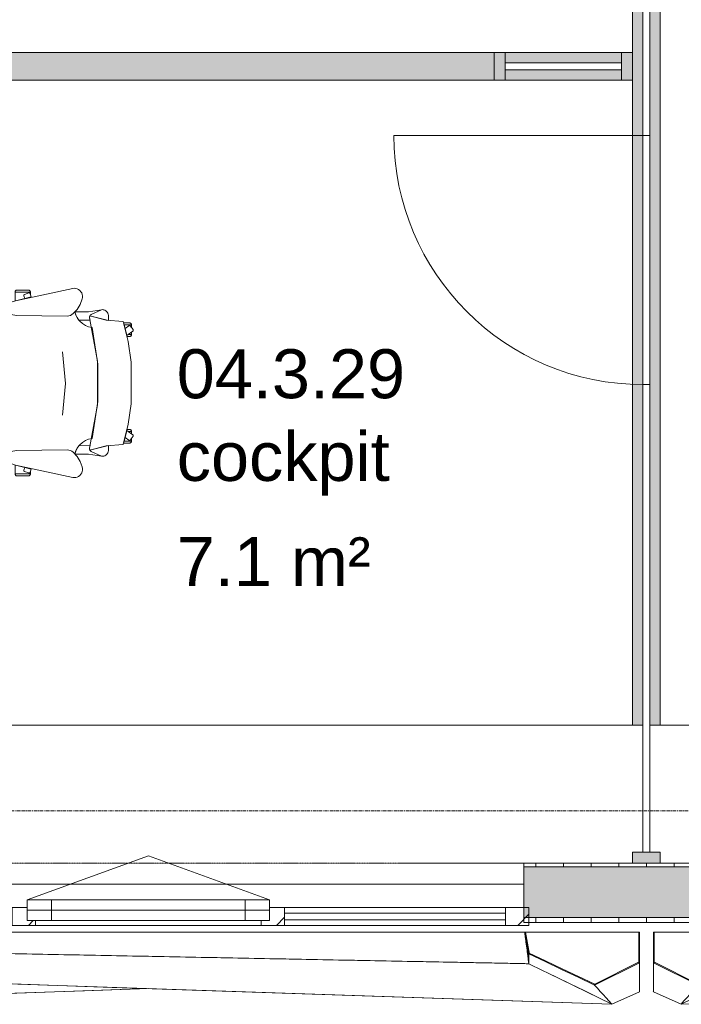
# Model space of a CAD drawing. Header units: millimetres. Extents: x -3388 to 301539, y -5590 to 54660.
# Tile 28 of 216: x 31935 to 34326, y 11901 to 15458. Entities that reach past the tile are written whole.
import ezdxf

# ---------------------------------------------------------------- set-up
doc = ezdxf.new("R2010")
doc.units = ezdxf.units.MM
doc.linetypes.add('Hidden_2', pattern=[2, 1, -1])
doc.linetypes.add('stramienlijn', pattern=[21, 12, -3, 3, -3])
for name, color, linetype, lineweight in [('A-AREA-IDEN', 2, 'Continuous', 18), ('A-DETL-MBND', 5, 'Continuous', 9), ('A-DOOR', 31, 'Continuous', 9), ('A-GENM', 13, 'Continuous', 9), ('A-GLAZ', 151, 'Continuous', 9), ('A-GLAZ-CURT', 52, 'Continuous', 9), ('A-GLAZ-CWMG', 51, 'Continuous', 9), ('A-WALL', 113, 'Continuous', 9), ('A-WALL-PATT', 111, 'Continuous', 18), ('I-FURN', 30, 'Continuous', 13), ('S-GRID', 1, 'Continuous', 9)]:
    doc.layers.add(name, color=color, linetype=linetype, lineweight=lineweight)
doc.styles.add('Arial', font='arial.ttf', dxfattribs={"height": 177.035928})
pattern_1 = [(90, (34200, 12196), (-100, 6e-15), [])]

# ---------------------------------------------------------------- blocks, each defined once
blk = doc.blocks.new('82_FU_WPB_SH_oth_bureaustoel - Medachair_dwg-4535414-4e verdieping - bouwdeel 3_ 4_ 5')
at = {"layer": 'I-FURN', "color": 8, "lineweight": 9, "flags": 128}
for points in [[(940.758, 324.147), (956.25, 302.822), (930.663, 296.398), (920.955, 309.759), (920.562, 310.431), (920.307, 311.165), (920.201, 311.936), (920.246, 312.713), (920.443, 313.465), (920.782, 314.165), (921.252, 314.785), (921.833, 315.302), (935.215, 325.024), (935.808, 325.381), (936.454, 325.628), (937.133, 325.76), (937.824, 325.773), (938.507, 325.664), (939.161, 325.439), (939.766, 325.104), (940.304, 324.669)], [(1315.08, 324.147), (1299.59, 302.822), (1325.17, 296.398), (1334.88, 309.759), (1335.27, 310.431), (1335.53, 311.165), (1335.64, 311.936), (1335.59, 312.713), (1335.39, 313.465), (1335.05, 314.165), (1334.58, 314.785), (1334, 315.302), (1320.62, 325.024), (1319.95, 325.418), (1319.21, 325.673), (1318.44, 325.779), (1317.67, 325.733), (1316.92, 325.537), (1316.22, 325.197), (1315.6, 324.728)], [(892.889, 168.223), (890.967, 168.059), (889.043, 168.196), (887.164, 168.631), (885.376, 169.354), (900.733, 228.425), (905.902, 289.24), (978.561, 307.639), (1052.71, 318.565), (1203.12, 318.565), (1277.28, 307.639), (1349.93, 289.24), (1355.1, 228.425), (1370.46, 169.354), (1368.67, 168.631), (1366.79, 168.196), (1364.87, 168.059), (1362.95, 168.223), (1207.14, 197.058), (1048.69, 197.058)], [(918.125, 319.565), (927.701, 319.565), (921.833, 315.302), (921.252, 314.785), (920.782, 314.165), (920.443, 313.465), (920.246, 312.713), (920.201, 311.936), (920.307, 311.165), (920.562, 310.431), (920.955, 309.759), (930.663, 296.398), (918.125, 292.89), (918.125, 319.565), (918.125, 292.89), (910.828, 290.739), (910.828, 312.214), (910.93, 313.488), (911.254, 314.724), (911.788, 315.885), (912.516, 316.936), (913.416, 317.843), (914.461, 318.579), (915.618, 319.121), (916.852, 319.453)], [(952.817, 319.565), (944.086, 319.565), (952.817, 307.547)], [(956.25, 302.822), (960.114, 303.709), (960.114, 312.214), (960.012, 313.488), (959.689, 314.724), (959.155, 315.885), (958.427, 316.936), (957.526, 317.842), (956.482, 318.578), (955.325, 319.121), (954.091, 319.453), (952.817, 319.565), (952.817, 307.547)], [(1299.59, 302.822), (1295.72, 303.709), (1295.72, 312.214), (1295.82, 313.488), (1296.15, 314.724), (1296.68, 315.885), (1297.41, 316.936), (1298.31, 317.842), (1299.35, 318.578), (1300.51, 319.121), (1301.75, 319.453), (1303.02, 319.565), (1303.02, 307.547)], [(1303.02, 319.565), (1311.75, 319.565), (1303.02, 307.547)], [(1337.71, 319.565), (1328.13, 319.565), (1334, 315.302), (1334.58, 314.785), (1335.05, 314.165), (1335.39, 313.465), (1335.59, 312.713), (1335.64, 311.936), (1335.53, 311.165), (1335.27, 310.431), (1334.88, 309.759), (1325.17, 296.398), (1337.71, 292.89), (1337.71, 319.565), (1337.71, 292.89), (1345.01, 290.739), (1345.01, 312.214), (1344.91, 313.488), (1344.58, 314.724), (1344.05, 315.885), (1343.32, 316.936), (1342.42, 317.843), (1341.38, 318.579), (1340.22, 319.121), (1338.98, 319.453)], [(885.376, 169.354), (901.933, 235.905), (883.884, 235.905), (878.925, 235.405), (875.362, 233.856), (872.064, 231.801), (869.103, 229.285), (866.877, 226.428), (865.11, 223.266), (863.842, 219.874), (863.209, 217.007), (863.006, 214.077), (863.24, 211.15), (879.412, 175.835), (880.431, 173.831), (881.796, 172.044), (883.463, 170.535)], [(871.242, 164.405), (863.24, 211.15), (879.412, 175.835), (880.505, 173.714), (881.986, 171.843), (883.8, 170.291), (885.878, 169.118), (888.143, 168.366), (890.51, 168.064), (892.892, 168.223), (901.41, 170.576), (901.218, 129.572), (891.954, 123.132), (881.803, 118.206), (871.01, 114.916)], [(1362.94, 168.223), (1354.43, 170.576), (1354.62, 129.572), (1363.88, 123.132), (1374.03, 118.206), (1384.83, 114.916), (1384.59, 164.405), (1392.6, 211.15), (1376.42, 175.835), (1375.41, 173.831), (1374.04, 172.044), (1372.37, 170.535), (1370.46, 169.354), (1368.67, 168.631), (1366.79, 168.196), (1364.87, 168.059)], [(824.403, 141.678), (818.953, 142.657), (813.415, 142.634), (807.972, 141.609), (802.805, 139.617), (798.084, 136.723), (793.963, 133.023), (790.58, 128.638), (788.046, 123.714), (786.445, 118.413), (785.829, 112.909), (786.219, 107.385), (831.099, -100.079), (837.63, -118.572), (839.728, -122.329), (842.495, -125.624), (845.834, -128.337), (849.625, -130.373), (853.732, -131.657), (858.007, -132.144), (862.297, -131.816), (866.449, -130.686), (870.313, -128.793), (873.751, -126.206), (876.639, -123.017), (878.875, -119.341), (880.377, -115.309), (883.676, -96.3046), (886.374, 87.0952), (885.563, 92.9865), (883.773, 98.6577), (881.055, 103.947), (877.488, 108.705), (862.019, 123.036), (844.106, 134.163)], [(1369.46, 87.0952), (1372.16, -96.3046), (1375.46, -115.309), (1376.96, -119.341), (1379.2, -123.017), (1382.09, -126.206), (1385.52, -128.793), (1389.39, -130.686), (1393.54, -131.816), (1397.83, -132.144), (1402.1, -131.657), (1406.21, -130.373), (1410, -128.337), (1413.34, -125.624), (1416.11, -122.329), (1418.21, -118.572), (1424.74, -100.079), (1469.62, 107.385), (1470.01, 112.909), (1469.39, 118.413), (1467.79, 123.714), (1465.26, 128.638), (1461.87, 133.023), (1457.75, 136.723), (1453.03, 139.617), (1447.86, 141.609), (1442.42, 142.634), (1436.88, 142.657), (1431.43, 141.678), (1411.73, 134.163), (1393.82, 123.036), (1378.35, 108.705), (1374.78, 103.947), (1372.06, 98.6577), (1370.27, 92.9865)], [(799.562, -101.355), (799.562, -45.6211), (798.289, -45.733), (797.055, -46.0653), (795.898, -46.6078), (794.853, -47.3438), (793.953, -48.2507), (793.225, -49.3008), (792.691, -50.4619), (792.368, -51.6983), (792.265, -52.9721), (792.265, -94.1338), (792.419, -95.5465), (792.843, -96.9028), (793.521, -98.1512), (794.429, -99.2443), (795.532, -100.141), (796.787, -100.807), (798.148, -101.216)], [(799.562, -45.5991), (807.31, -45.5991), (805.271, -46.2618), (804.634, -46.532), (804.054, -46.9088), (803.548, -47.3805), (803.132, -47.9329), (802.818, -48.5492), (802.616, -49.2106), (802.531, -49.8971), (802.568, -50.5879), (802.723, -51.2618), (807.834, -66.993), (808.146, -67.7056), (808.591, -68.3438), (809.152, -68.8829), (809.807, -69.3023), (810.531, -69.5858), (811.297, -69.7226), (812.075, -69.7073), (812.834, -69.5406), (822.297, -66.4659), (831.099, -100.057), (831.452, -101.333), (799.562, -101.333)], [(816.415, -42.6409), (805.266, -46.2635), (804.629, -46.5337), (804.049, -46.9104), (803.543, -47.3822), (803.127, -47.9346), (802.813, -48.5508), (802.61, -49.2123), (802.526, -49.8988), (802.562, -50.5895), (802.718, -51.2635), (807.829, -66.9946), (808.141, -67.7073), (808.586, -68.3455), (809.147, -68.8846), (809.802, -69.304), (810.526, -69.5875), (811.292, -69.7243), (812.07, -69.709), (812.829, -69.5423), (822.292, -66.4676)], [(1456.27, -45.5991), (1448.53, -45.5991), (1450.57, -46.2618), (1451.2, -46.532), (1451.78, -46.9088), (1452.29, -47.3805), (1452.7, -47.9329), (1453.02, -48.5492), (1453.22, -49.2106), (1453.3, -49.8971), (1453.27, -50.5879), (1453.11, -51.2618), (1448, -66.993), (1447.73, -67.6297), (1447.35, -68.2097), (1446.88, -68.7156), (1446.33, -69.1319), (1445.71, -69.4459), (1445.05, -69.6481), (1444.37, -69.7324), (1443.68, -69.6962), (1443, -69.5406), (1433.54, -66.4659), (1424.74, -100.057), (1424.38, -101.333), (1456.27, -101.333)], [(1439.42, -42.6409), (1450.57, -46.2635), (1451.21, -46.5337), (1451.79, -46.9104), (1452.29, -47.3822), (1452.71, -47.9346), (1453.02, -48.5508), (1453.23, -49.2123), (1453.31, -49.8988), (1453.27, -50.5895), (1453.12, -51.2635), (1448.01, -66.9946), (1447.69, -67.7073), (1447.25, -68.3455), (1446.69, -68.8846), (1446.03, -69.304), (1445.31, -69.5875), (1444.54, -69.7243), (1443.77, -69.709), (1443.01, -69.5423), (1433.54, -66.4676)], [(1456.27, -101.355), (1456.27, -45.6211), (1457.55, -45.733), (1458.78, -46.0653), (1459.94, -46.6078), (1460.98, -47.3438), (1461.88, -48.2507), (1462.61, -49.3008), (1463.14, -50.4619), (1463.47, -51.6983), (1463.57, -52.9721), (1463.57, -94.1338), (1463.42, -95.5465), (1462.99, -96.9028), (1462.31, -98.1512), (1461.41, -99.2443), (1460.3, -100.141), (1459.05, -100.807), (1457.69, -101.216)]]:
    blk.add_lwpolyline(points, close=True, dxfattribs=at)
for points in [[(1391.99, 219.874), (1392.63, 217.007), (1392.83, 214.077), (1392.6, 211.15), (1392.83, 214.077), (1392.63, 217.007), (1391.99, 219.874), (1390.73, 223.267), (1388.96, 226.428), (1386.73, 229.285), (1383.77, 231.802), (1380.47, 233.857), (1376.91, 235.406), (1371.95, 235.905), (1353.9, 235.905), (1370.46, 169.354), (1372.37, 170.535), (1374.04, 172.044), (1375.41, 173.831), (1376.42, 175.835), (1392.6, 211.15)], [(1375.46, -115.309), (1372.16, -96.3046), (1369.46, 87.0952), (1370.27, 92.9865), (1372.06, 98.6577), (1374.78, 103.947), (1378.35, 108.705), (1384.43, 115.005), (1372.33, 118.902), (1361.09, 124.852), (1351.07, 132.673), (1342.56, 142.125), (1335.84, 152.917), (1331.11, 164.717), (1328.51, 177.162), (1195.33, 198.061), (1060.51, 198.061), (927.325, 177.162), (924.726, 164.717), (919.993, 152.917), (913.272, 142.125), (904.769, 132.673), (894.746, 124.852), (883.511, 118.902), (871.409, 115.005), (877.488, 108.705), (881.055, 103.947), (883.773, 98.6577), (885.563, 92.9865), (886.374, 87.0952), (883.676, -96.3046), (880.377, -115.309), (879.012, -119.052), (877.014, -122.499), (874.445, -125.544), (874.7616, -147.7067)], [(1241.01, 70.5866), (1126.01, 80.6836), (1011.01, 70.5866)], [(1381.0744, -147.7067), (1381.39, -125.544), (1378.82, -122.499), (1376.82, -119.052), (1375.46, -115.309)]]:
    blk.add_lwpolyline(points, dxfattribs=at)
blk = doc.blocks.new('82_FU_WPB_SH_oth_bureaustoel - 82_FU_WPB_SH_oth_bureaustoel-4536425-4e verdieping - bouwdeel 3_ 4_ 5')
at = {"extrusion": (0, 0, -1), "zscale": -1, "rotation": 180}
blk.add_blockref('82_FU_WPB_SH_oth_bureaustoel - Medachair_dwg-4535414-4e verdieping - bouwdeel 3_ 4_ 5', (1131.3, -47.7), dxfattribs=at)
blk = doc.blocks.new('Stadhuis Zoetermeer_OTH_interieur_rvt-1-4e verdieping - bouwdeel 3_ 4_ 5')
at = {"color": 8, "lineweight": 9, "rotation": 89.99999999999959}
blk.add_blockref('82_FU_WPB_SH_oth_bureaustoel - 82_FU_WPB_SH_oth_bureaustoel-4536425-4e verdieping - bouwdeel 3_ 4_ 5', (31971.8, 14149.2), dxfattribs=at)
blk = doc.blocks.new('Rectangular Mullion - 100x40 alu-2125702-4e verdieping - bouwdeel 3_ 4_ 5')
at = {"layer": 'A-GLAZ-CWMG'}
blk.add_hatch(color=256, dxfattribs=at).paths.add_polyline_path([(-40, -50), (-40, 50), (0, 50), (0, -50)], flags=0)
at = {"layer": 'A-GLAZ-CWMG', "lineweight": 18}
for p, q in [((-40, 50), (0, 50)), ((-40, -50), (-40, 50)), ((0, 50), (0, -50)), ((0, -50), (-40, -50))]:
    blk.add_line(p, q, dxfattribs=at)
blk = doc.blocks.new('System Panel - Glazed-2324565-4e verdieping - bouwdeel 3_ 4_ 5')
at = {"layer": 'A-GLAZ-CURT', "lineweight": 13}
for p, q in [((210, 12.5), (-210, 12.5)), ((-210, 12.5), (-210, -12.5)), ((210, -12.5), (210, 12.5)), ((-210, -12.5), (210, -12.5))]:
    blk.add_line(p, q, dxfattribs=at)
blk = doc.blocks.new('Rectangular Mullion - 100x40 alu-2126733-4e verdieping - bouwdeel 3_ 4_ 5')
at = {"layer": 'A-GLAZ-CWMG'}
h = blk.add_hatch(color=256, dxfattribs=at)
h.paths.add_polyline_path([(34110, 15240), (34110, 15277.5), (33690, 15277.5), (33690, 15240)], flags=0)
h.paths.add_polyline_path([(34110, 15302.5), (34110, 15340), (33690, 15340), (33690, 15302.5)], flags=0)
for p, q in [((33690, 15340), (34110, 15340)), ((33690, 15240), (34110, 15240))]:
    blk.add_line(p, q, dxfattribs=at)
blk = doc.blocks.new('Rectangular Mullion - 100x40 alu-V2-4e verdieping - bouwdeel 3_ 4_ 5')
at = {"layer": 'A-GLAZ-CWMG'}
blk.add_hatch(color=256, dxfattribs=at).paths.add_polyline_path([(0, 50), (-40, 50), (-40, -50), (0, -50)], flags=0)
at = {"layer": 'A-GLAZ-CWMG', "lineweight": 18}
for p, q in [((0, 50), (-40, 50)), ((-40, 50), (-40, -50)), ((0, -50), (0, 50)), ((-40, -50), (0, -50))]:
    blk.add_line(p, q, dxfattribs=at)
blk = doc.blocks.new('System Panel - Glazed-3172942-4e verdieping - bouwdeel 3_ 4_ 5')
at = {"layer": 'A-GLAZ-CURT', "lineweight": 13}
for p, q in [((844.8, 12.5), (-844.8, 12.5)), ((844.8, -12.5), (844.8, 12.5)), ((-844.8, -12.5), (844.8, -12.5))]:
    blk.add_line(p, q, dxfattribs=at)
blk = doc.blocks.new('Rectangular Mullion - 100x40 alu-3172935-4e verdieping - bouwdeel 3_ 4_ 5')
at = {"layer": 'A-GLAZ-CWMG'}
h = blk.add_hatch(color=256, dxfattribs=at)
h.paths.add_polyline_path([(34187.5, 12910), (34187.5, 14140), (34150, 14140), (34150, 12910)], flags=0)
h.paths.add_polyline_path([(34212.5, 12910), (34250, 12910), (34250, 14140), (34212.5, 14140), (34212.5, 13005.6)], flags=0)
for p, q in [((34150, 12910), (34150, 14140)), ((34250, 12910), (34250, 14140))]:
    blk.add_line(p, q, dxfattribs=at)
blk = doc.blocks.new('32_binnendeur_glas - 32_50_B00_nzs_dBXX_open-2125914-4e verdieping - bouwdeel 3_ 4_ 5')
at = {"layer": 'A-DOOR'}
for p, q in [((450, 12.5), (-450, 12.5)), ((-450, 12.5), (-450, -12.5)), ((450, -12.5), (450, 12.5)), ((-450, -12.5), (450, -12.5))]:
    blk.add_line(p, q, dxfattribs=at)
blk = doc.blocks.new('Rectangular Mullion - 100x40 alu-2125880-4e verdieping - bouwdeel 3_ 4_ 5')
at = {"layer": 'A-GLAZ-CWMG'}
h = blk.add_hatch(color=256, dxfattribs=at)
h.paths.add_polyline_path([(49585, 23950), (50485, 23950), (50485, 23987.5), (49585, 23987.5)], flags=0)
h.paths.add_polyline_path([(49585, 24012.5), (50485, 24012.5), (50485, 24050), (49585, 24050)], flags=0)
for p, q in [((50485, 24050), (49585, 24050)), ((50485, 23950), (49585, 23950))]:
    blk.add_line(p, q, dxfattribs=at)
blk = doc.blocks.new('System Panel - Glazed-2219023-4e verdieping - bouwdeel 3_ 4_ 5')
at = {"layer": 'A-GLAZ-CURT', "lineweight": 13}
for p, q in [((250, 12.5), (-250, 12.5)), ((-250, -12.5), (250, -12.5))]:
    blk.add_line(p, q, dxfattribs=at)
blk = doc.blocks.new('Rectangular Mullion - 100x40 alu-2127305-4e verdieping - bouwdeel 3_ 4_ 5')
at = {"layer": 'A-GLAZ-CWMG'}
h = blk.add_hatch(color=256, dxfattribs=at)
h.paths.add_polyline_path([(34212.5, 15040), (34250, 15040), (34250, 15540), (34212.5, 15540)], flags=0)
h.paths.add_polyline_path([(34150, 15040), (34187.5, 15040), (34187.5, 15540), (34150, 15540), (34150, 15240)], flags=0)
for p, q in [((34150, 15340), (34150, 15540)), ((34250, 15040), (34250, 15540)), ((34150, 15040), (34150, 15240))]:
    blk.add_line(p, q, dxfattribs=at)
blk = doc.blocks.new('BI deur links - BI deur links-4772234-4e verdieping - bouwdeel 3_ 4_ 5')
at = {"layer": 'A-GLAZ', "lineweight": 13}
blk.add_line((450, 12.5), (450, 912.5), dxfattribs=at)
blk.add_arc((450, 12.5), 900, 90, 180, dxfattribs=at)
blk = doc.blocks.new('00_kader 3550x3250 - 00_kader 3550x3250-V35-4e verdieping - bouwdeel 3_ 4_ 5')
at = {"layer": 'A-DETL-MBND'}
blk.add_open_spline([(40960, 12161.4), (40953.7, 12161.4), (40946.2, 12161.4), (40938.7, 12161.4), (40937.4, 12161.4)], degree=3, knots=[0, 0, 0, 0, 0.006944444, 0.008302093, 0.008302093, 0.008302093, 0.008302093], dxfattribs=at)
blk = doc.blocks.new('00_kader 3550x3250 - 00_kader 3550x3250-V36-4e verdieping - bouwdeel 3_ 4_ 5')
at = {"layer": 'A-DETL-MBND'}
for p, q in [((40962.9, 12161.7), (40960.1, 12161)), ((40962.9, 12161.7), (40960.1, 12161)), ((40963, 12161.4), (40963, 12161.5)), ((37925, 11900.9), (39600, 11957.6))]:
    blk.add_line(p, q, dxfattribs=at)
at = {"layer": 'A-DETL-MBND', "flags": 128}
blk.add_lwpolyline([(39600, 11957.6), (39369.4, 11949.8), (39008.3, 11937.6), (38647.2, 11925.3), (38286.1, 11913.1), (37925, 11900.9)], dxfattribs=at)
at = {"layer": 'A-DETL-MBND'}
for points, knots in [([(39788.9, 12161.5), (39877, 12161.5), (40065.9, 12161.6), (40305.2, 12161.6), (40506.7, 12161.6), (40632.6, 12161.7), (40733.3, 12161.7), (40808.9, 12161.7), (40871.9, 12161.7), (40915.9, 12161.7), (40941.1, 12161.7), (40953.7, 12161.7), (40960, 12161.7)], [0.569446, 0.569446, 0.569446, 0.569446, 0.6666667, 0.7777778, 0.8333333, 0.8888889, 0.9166667, 0.9444444, 0.9722222, 0.9861111, 0.9930556, 1, 1, 1, 1]), ([(40962.9, 12161.7), (40962.9, 12161.7), (40962.9, 12161.7), (40962.9, 12161.7), (40962.9, 12161.7), (40962.9, 12161.7), (40962.9, 12161.7), (40962.9, 12161.7), (40962.9, 12161.6), (40962.9, 12161.6), (40962.9, 12161.6)], [0, 0, 0, 0, 0.0069444, 0.0138889, 0.0277778, 0.0555556, 0.0833333, 0.1111111, 0.1666667, 0.2222222, 0.2222222, 0.2222222, 0.2222222])]:
    blk.add_open_spline(points, degree=3, knots=knots, dxfattribs=at)
blk = doc.blocks.new('31_Gevelopening_v2 - Merk_A-01-2669966-4e verdieping - bouwdeel 3_ 4_ 5')
at = {"layer": 'A-GLAZ', "linetype": 'Hidden_2'}
for p, q in [((1357, -107.3), (-1357, -107.3)), ((-908.3, -107.3), (-1336.2, -107.3))]:
    blk.add_line(p, q, dxfattribs=at)
blk = doc.blocks.new('00_kader 3550x3250 - 00_kader 3550x3250-1954349-4e verdieping - bouwdeel 3_ 4_ 5')
at = {"layer": 'A-GENM'}
for p, q in [((41372, 12161), (40963.1, 12161)), ((40975, 12047.5), (38230.4, 12100.9)), ((38098.3, 12008.5), (41275, 11900.9)), ((41275, 11900.9), (41045.2, 12013.2)), ((41375, 11946), (41275, 11900.9)), ((41375.1, 11948.7), (41375, 11946))]:
    blk.add_line(p, q, dxfattribs=at)
at = {"layer": 'A-GENM', "flags": 128}
blk.add_lwpolyline([(41275, 11900.9), (40913.9, 11913.1), (40552.8, 11925.3), (40191.7, 11937.6), (39830.6, 11949.8), (39469.4, 11962), (39108.3, 11974.3), (38747.2, 11986.5), (38386.1, 11998.8), (38098.3, 12008.5)], dxfattribs=at)
at = {"layer": 'A-GENM'}
for points, knots in [([(38240, 12161.7), (38246.3, 12161.7), (38258.9, 12161.7), (38284.1, 12161.7), (38328.1, 12161.7), (38391.1, 12161.7), (38466.7, 12161.7), (38567.4, 12161.7), (38693.3, 12161.6), (38894.8, 12161.6), (39146.7, 12161.6), (39448.9, 12161.5), (39751.1, 12161.5), (40053.3, 12161.5), (40305.2, 12161.4), (40506.7, 12161.4), (40632.6, 12161.4), (40733.3, 12161.4), (40808.9, 12161.4), (40871.9, 12161.4), (40915.9, 12161.4), (40941.1, 12161.4), (40953.7, 12161.4), (40960, 12161.4)], [0, 0, 0, 0, 0.006944, 0.013889, 0.027778, 0.055556, 0.083333, 0.111111, 0.166667, 0.222222, 0.333333, 0.444444, 0.555556, 0.666667, 0.777778, 0.833333, 0.888889, 0.916667, 0.944444, 0.972222, 0.986111, 0.993056, 1, 1, 1, 1]), ([(40960, 12161), (40956.8, 12161), (40950.6, 12161), (40938, 12161), (40915.9, 12161), (40884.4, 12161), (40846.7, 12161), (40796.3, 12161), (40733.3, 12161), (40632.6, 12161), (40506.7, 12161), (40355.6, 12161), (40204.4, 12161), (40003, 12161), (39751.1, 12161), (39448.9, 12161), (39197, 12161), (38995.6, 12161), (38844.4, 12161), (38693.3, 12161), (38567.4, 12161), (38466.7, 12161), (38391.1, 12161), (38328.1, 12161), (38284.1, 12161), (38258.9, 12161), (38246.3, 12161), (38240, 12161)], [0, 0, 0, 0, 0.0034722, 0.0069444, 0.0138889, 0.0277778, 0.0416667, 0.0555556, 0.0833333, 0.1111111, 0.1666667, 0.2222222, 0.2777778, 0.3333333, 0.4444444, 0.5555556, 0.6666667, 0.7222222, 0.7777778, 0.8333333, 0.8888889, 0.9166667, 0.9444444, 0.9722222, 0.9861111, 0.9930556, 1, 1, 1, 1]), ([(40960.2, 12160), (40960.7, 12155.8), (40961.9, 12146.8), (40964.4, 12128.3), (40967.5, 12104.7), (40970.6, 12081), (40973, 12062.9), (40974.2, 12054.2), (40974.7, 12050.2)], [0.0119094, 0.0119094, 0.0119094, 0.0119094, 0.125, 0.25, 0.5, 0.75, 0.875, 0.9795004, 0.9795004, 0.9795004, 0.9795004]), ([(38230.4, 12100.9), (38235, 12100.8), (38245.9, 12100.6), (38269.6, 12100.1), (38314.1, 12099.3), (38377.8, 12098), (38454.2, 12096.5), (38556, 12094.6), (38683.3, 12092.1), (38836.1, 12089.1), (38988.9, 12086.1), (39192.6, 12082.2), (39447.2, 12077.2), (39752.8, 12071.3), (40058.3, 12065.4), (40313, 12060.4), (40516.7, 12056.4), (40644, 12054), (40745.8, 12052), (40822.2, 12050.5), (40885.9, 12049.3), (40930.4, 12048.4), (40955.9, 12047.9), (40968.6, 12047.6), (40975, 12047.5)], [0.0019687, 0.0019687, 0.0019687, 0.0019687, 0.0069444, 0.0138889, 0.0277778, 0.0555556, 0.0833333, 0.1111111, 0.1666667, 0.2222222, 0.2777778, 0.3333333, 0.4444444, 0.5555556, 0.6666667, 0.7777778, 0.8333333, 0.8888889, 0.9166667, 0.9444444, 0.9722222, 0.9861111, 0.9930556, 1, 1, 1, 1])]:
    blk.add_open_spline(points, degree=3, knots=knots, dxfattribs=at)
blk.add_open_spline([(40975, 12047.5), (40973.8, 12057), (40971.2, 12075.9), (40967.5, 12104.3), (40963.8, 12132.6), (40961.2, 12151.5), (40960, 12161)], degree=3, dxfattribs=at)
blk = doc.blocks.new('00_kader 3550x3250 - 00_kader 3550x3250-V45-4e verdieping - bouwdeel 3_ 4_ 5')
at = {"layer": 'A-GENM'}
for points in [[(33775, 12081.3), (33777.9, 12081.9), (33762.9, 12161.6), (33760, 12161), (33767.5, 12121.2)], [(34172, 12051.1), (34175, 12051.1), (34175, 12161), (34172, 12161), (34172, 12136.8)], [(34012.2, 11970.3), (34013.5, 11973.1), (33776.3, 12085.9), (33775, 12083.2), (33964.8, 11992.9)], [(34012.2, 11970.3), (34175, 12051.1), (34173.7, 12053.8), (34010.9, 11973)]]:
    blk.add_hatch(color=256, dxfattribs=at).paths.add_polyline_path(points, flags=0)
at = {"layer": 'A-GENM', "lineweight": 13}
for p, q in [((33762.9, 12161.6), (33760, 12161)), ((34172, 12161), (34172, 12051.1)), ((34175, 12161), (34172, 12161)), ((34175, 12051.1), (34175, 12161)), ((33775, 12081.3), (33777.9, 12081.9)), ((34173.7, 12053.8), (34010.9, 11973)), ((34012.2, 11970.3), (34175, 12051.1)), ((34172, 12051.1), (34175, 12051.1)), ((34175, 12051.1), (34173.7, 12053.8)), ((34010.9, 11973), (34012.2, 11970.3)), ((34012.2, 11970.3), (34013.5, 11973.1))]:
    blk.add_line(p, q, dxfattribs=at)
at = {"layer": 'A-GENM'}
for p, q in [((33760, 12161), (33760, 12161)), ((33760, 12161), (33760, 12161)), ((33763, 12161.4), (33763, 12161.5)), ((33775, 12081.3), (33775, 12077.2)), ((33775, 12053.2), (33775, 12050.4)), ((33775, 12048.8), (33775, 12047.2)), ((34175, 12051.1), (34175, 11946)), ((34172, 11944.7), (34175, 11946))]:
    blk.add_line(p, q, dxfattribs=at)
at = {"layer": 'A-GENM', "lineweight": 13, "flags": 128}
for points in [[(33760, 12161), (33767.5, 12121.2), (33775, 12081.3)], [(33777.9, 12081.9), (33770.5, 12121.7), (33762.9, 12161.6)], [(33776.3, 12085.9), (33775.6, 12084.6), (33775, 12083.2)], [(33775, 12083.2), (33834.3, 12055), (33893.6, 12026.8), (33952.9, 11998.6), (34012.2, 11970.3)], [(34013.5, 11973.1), (33954.2, 12001.3), (33894.9, 12029.5), (33835.6, 12057.7), (33776.3, 12085.9)]]:
    blk.add_lwpolyline(points, dxfattribs=at)
at = {"layer": 'A-GENM', "flags": 128}
for points in [[(33775, 12075.6), (33775, 12071.2), (33775, 12065.2), (33775, 12059.2), (33775, 12057.2)], [(33775, 12047.2), (33825, 12023), (33845.2, 12013.2)], [(34175, 11946), (34175, 11963.5), (34175, 11981), (34175, 11998.6), (34175, 12016.1), (34175, 12033.6), (34175, 12051.1)], [(33845.2, 12013.2), (33875, 11998.8), (33925, 11974.5), (33975, 11950.3), (34025, 11926), (34075, 11901.8)], [(34075, 11901.8), (34064.5, 11913.2), (34054.1, 11924.6), (34043.6, 11936.1), (34033.1, 11947.5), (34022.7, 11958.9), (34012.2, 11970.3)], [(34012.2, 11970.3), (34022.7, 11958.9), (34033.1, 11947.5), (34043.6, 11936.1), (34054.1, 11924.6), (34064.5, 11913.2), (34075, 11901.8)]]:
    blk.add_lwpolyline(points, dxfattribs=at)
at = {"layer": 'A-GENM'}
blk.add_open_spline([(33760, 12161), (33761.3, 12151.5), (33763.7, 12132.6), (33767.5, 12104.1), (33771.3, 12075.7), (33773.7, 12056.8), (33775, 12047.3)], degree=3, dxfattribs=at)
for points, knots in [([(33771.9, 12094.1), (33771.4, 12097.6), (33770.8, 12102), (33770.2, 12106.4), (33770.1, 12107.3)], [0.4080194, 0.4080194, 0.4080194, 0.4080194, 0.5, 0.5245072, 0.5245072, 0.5245072, 0.5245072]), ([(33775, 12070.2), (33774.7, 12072.2), (33773.8, 12079.5), (33772.8, 12086.9), (33772.1, 12092.3)], [0.198196, 0.198196, 0.198196, 0.198196, 0.25, 0.3923067, 0.3923067, 0.3923067, 0.3923067]), ([(33775, 12047.3), (33775, 12047.4), (33775, 12047.6), (33775, 12048.1), (33775, 12048.9), (33775, 12050.1), (33775, 12051.5), (33775, 12053.4), (33775, 12055.8), (33775, 12059.6), (33775, 12064.3), (33775, 12070), (33775, 12075.6), (33775, 12079.4), (33775, 12081.3)], [0, 0, 0, 0, 0.010417, 0.020833, 0.041667, 0.083333, 0.125, 0.166667, 0.25, 0.333333, 0.5, 0.666667, 0.833333, 1, 1, 1, 1])]:
    blk.add_open_spline(points, degree=3, knots=knots, dxfattribs=at)
blk = doc.blocks.new('00_kader 3550x3250 - 00_kader 3550x3250-V46-4e verdieping - bouwdeel 3_ 4_ 5')
at = {"layer": 'A-GENM'}
for points in [[(34225, 12051.1), (34228, 12051.1), (34228, 12161), (34225, 12161), (34225, 12136.8)], [(34625, 12081.3), (34640, 12161), (34637.1, 12161.6), (34622.1, 12081.9)], [(34387.8, 11970.3), (34625, 12083.2), (34623.7, 12085.9), (34386.5, 11973.1)], [(34387.8, 11970.3), (34389.1, 11973), (34226.3, 12053.8), (34225, 12051.1), (34294, 12016.9)]]:
    blk.add_hatch(color=256, dxfattribs=at).paths.add_polyline_path(points, flags=0)
at = {"layer": 'A-GENM', "lineweight": 13}
for p, q in [((34228, 12161), (34225, 12161)), ((34225, 12161), (34225, 12051.1)), ((34228, 12051.1), (34228, 12161)), ((34640, 12161), (34637.1, 12161.6)), ((34622.1, 12081.9), (34625, 12081.3)), ((34226.3, 12053.8), (34225, 12051.1)), ((34225, 12051.1), (34387.8, 11970.3)), ((34225, 12051.1), (34228, 12051.1)), ((34389.1, 11973), (34226.3, 12053.8)), ((34386.5, 11973.1), (34387.8, 11970.3)), ((34387.8, 11970.3), (34389.1, 11973))]:
    blk.add_line(p, q, dxfattribs=at)
at = {"layer": 'A-GENM'}
for p, q in [((34637, 12161.4), (34637.1, 12161.6)), ((34640, 12161), (34640, 12161)), ((34625, 12077.2), (34625, 12081.3)), ((34225, 11946), (34225, 12051.1)), ((34625, 12050.4), (34625, 12053.2)), ((34625, 12047.2), (34625, 12048.8)), ((34225, 11946), (34228, 11944.7))]:
    blk.add_line(p, q, dxfattribs=at)
at = {"layer": 'A-GENM', "lineweight": 13, "flags": 128}
for points in [[(34637.1, 12161.6), (34629.5, 12121.7), (34622.1, 12081.9)], [(34625, 12081.3), (34632.5, 12121.2), (34640, 12161)], [(34623.7, 12085.9), (34564.4, 12057.7), (34505.1, 12029.5), (34445.8, 12001.3), (34386.5, 11973.1)], [(34387.8, 11970.3), (34447.1, 11998.6), (34506.4, 12026.8), (34565.7, 12055), (34625, 12083.2)], [(34625, 12083.2), (34624.4, 12084.6), (34623.7, 12085.9)]]:
    blk.add_lwpolyline(points, dxfattribs=at)
at = {"layer": 'A-GENM', "flags": 128}
for points in [[(34625, 12057.2), (34625, 12059.2), (34625, 12065.2), (34625, 12071.2), (34625, 12075.6)], [(34225, 12051.1), (34225, 12033.6), (34225, 12016.1), (34225, 11998.6), (34225, 11981), (34225, 11963.5), (34225, 11946)], [(34557.4, 12014.5), (34575, 12023), (34625, 12047.2)], [(34325, 11901.8), (34375, 11926), (34425, 11950.3), (34475, 11974.5), (34525, 11998.8), (34554.8, 12013.2)], [(34387.8, 11970.3), (34377.3, 11958.9), (34366.9, 11947.5), (34356.4, 11936.1), (34345.9, 11924.6), (34335.5, 11913.2), (34325, 11901.8)], [(34325, 11901.8), (34335.5, 11913.2), (34345.9, 11924.6), (34356.4, 11936.1), (34366.9, 11947.5), (34377.3, 11958.9), (34387.8, 11970.3)]]:
    blk.add_lwpolyline(points, dxfattribs=at)
at = {"layer": 'A-GENM'}
blk.add_open_spline([(34625, 12047.3), (34626.3, 12056.8), (34628.7, 12075.7), (34632.5, 12104.1), (34636.3, 12132.6), (34638.7, 12151.5), (34640, 12161)], degree=3, dxfattribs=at)
for points, knots in [([(34629.9, 12107.3), (34629.8, 12106.4), (34629.2, 12102), (34628.6, 12097.6), (34628.1, 12094.1)], [0.4754928, 0.4754928, 0.4754928, 0.4754928, 0.5, 0.5919806, 0.5919806, 0.5919806, 0.5919806]), ([(34627.9, 12092.3), (34627.2, 12086.9), (34626.2, 12079.5), (34625.3, 12072.2), (34625, 12070.2)], [0.6076933, 0.6076933, 0.6076933, 0.6076933, 0.75, 0.801804, 0.801804, 0.801804, 0.801804]), ([(34625, 12081.3), (34625, 12079.4), (34625, 12075.6), (34625, 12070), (34625, 12064.3), (34625, 12059.6), (34625, 12055.8), (34625, 12053.4), (34625, 12051.5), (34625, 12050.1), (34625, 12048.9), (34625, 12048.1), (34625, 12047.6), (34625, 12047.4), (34625, 12047.3)], [0, 0, 0, 0, 0.166667, 0.333333, 0.5, 0.666667, 0.75, 0.833333, 0.875, 0.916667, 0.958333, 0.979167, 0.989583, 1, 1, 1, 1])]:
    blk.add_open_spline(points, degree=3, knots=knots, dxfattribs=at)
blk = doc.blocks.new('00_kader 3550x3250 - 00_kader 3550x3250-V34-4e verdieping - bouwdeel 3_ 4_ 5')
at = {"layer": 'A-GENM'}
for p, q in [((41837, 12161), (41428, 12161)), ((41754.8, 12013.2), (41525, 11900.9)), ((41525, 11900.9), (44701.7, 12008.5)), ((41425, 11946), (41424.9, 11948.7)), ((41525, 11900.9), (41425, 11946))]:
    blk.add_line(p, q, dxfattribs=at)
at = {"layer": 'A-GENM', "flags": 128}
blk.add_lwpolyline([(44701.7, 12008.5), (44413.9, 11998.8), (44052.8, 11986.5), (43691.7, 11974.3), (43330.6, 11962), (42969.4, 11949.8), (42608.3, 11937.6), (42247.2, 11925.3), (41886.1, 11913.1), (41525, 11900.9)], dxfattribs=at)
blk = doc.blocks.new('Rectangular Mullion - 31_CWM_065x84-2930151-4e verdieping - bouwdeel 3_ 4_ 5')
at = {"layer": 'A-GLAZ-CWMG'}
for p, q in [((43692, 12251), (44491, 12251)), ((43692, 12186), (44491, 12186))]:
    blk.add_line(p, q, dxfattribs=at)
blk = doc.blocks.new('Rectangular Mullion - 31_CWM_065x84-V47-4e verdieping - bouwdeel 3_ 4_ 5')
at = {"layer": 'A-GLAZ-CWMG'}
h = blk.add_hatch(dxfattribs=at)
h.set_pattern_fill('FP_49', color=256, style=0, pattern_type=2)
h.set_pattern_definition([(45, (-33775, -12218.5), (-449.013, 449.013), []), (45, (-33616.25, -12218.5), (6e-14, 898.026), []), (45, (-33933.75, -12218.5), (6e-14, 898.026), [])])
h.paths.add_polyline_path([(-84, -32.5), (0, -32.5), (0, 32.5), (-84, 32.5)], flags=0)
at = {"layer": 'A-GLAZ-CWMG', "lineweight": 18}
for p, q in [((0, 32.5), (-84, 32.5)), ((-84, 32.5), (-84, -32.5)), ((0, -32.5), (0, 32.5)), ((-84, -32.5), (0, -32.5))]:
    blk.add_line(p, q, dxfattribs=at)
blk = doc.blocks.new('System Panel - 31_CWP_glas_gevel-3643622-4e verdieping - bouwdeel 3_ 4_ 5')
at = {"layer": 'A-GLAZ-CURT', "lineweight": 13}
for p, q in [((399.5, 12), (-399.5, 12)), ((-399.5, 12), (-399.5, -12)), ((399.5, -12), (399.5, 12)), ((-399.5, -12), (399.5, -12))]:
    blk.add_line(p, q, dxfattribs=at)
blk = doc.blocks.new('31_WI_raam_1 - raam KADER GEVEL-3643624-4e verdieping - bouwdeel 3_ 4_ 5')
at = {"layer": 'A-GLAZ'}
for p, q in [((-350, 15), (-438, 15)), ((-438, 15), (-438, -60)), ((-350, -60), (-350, 15)), ((438, 15), (350, 15)), ((350, 15), (350, -60)), ((438, -60), (438, 15)), ((-438, -60), (-350, -60)), ((350, -60), (438, -60))]:
    blk.add_line(p, q, dxfattribs=at)
at = {"layer": 'A-GLAZ', "lineweight": 13}
for p, q in [((-438, -22.5), (-438, 15)), ((-438, 15), (438, 15)), ((438, 15), (438, -22.5)), ((438, -22.5), (-438, -22.5)), ((-438, -60), (-438, -22.5)), ((-438, -22.5), (438, -22.5)), ((438, -22.5), (438, -60)), ((438, -60), (-438, -60))]:
    blk.add_line(p, q, dxfattribs=at)
blk = doc.blocks.new('Rectangular Mullion - 31_CWM_065x84-V49-4e verdieping - bouwdeel 3_ 4_ 5')
at = {"layer": 'A-GLAZ-CWMG'}
h = blk.add_hatch(dxfattribs=at)
h.set_pattern_fill('FP_51', color=256, style=0, pattern_type=2)
h.set_pattern_definition([(135, (32850, -12218.5), (-449.013, -449.013), []), (135, (32691.25, -12218.5), (-898.026, 6e-14), []), (135, (33008.75, -12218.5), (-898.026, 6e-14), [])])
h.paths.add_polyline_path([(4.6, -32.5), (-42, -32.5), (-42, 32.5), (12, 32.5), (12, -15), (42, -15), (42, -32.5), (12, -32.5)], flags=0)
at = {"layer": 'A-GLAZ-CWMG', "lineweight": 18}
for p, q in [((-42, 32.5), (12, 32.5)), ((-42, -32.5), (-42, 32.5)), ((42, -32.5), (-42, -32.5)), ((42, -15), (42, -32.5))]:
    blk.add_line(p, q, dxfattribs=at)
blk = doc.blocks.new('Rectangular Mullion - 31_CWM_065x84-V50-4e verdieping - bouwdeel 3_ 4_ 5')
at = {"layer": 'A-GLAZ-CWMG'}
h = blk.add_hatch(dxfattribs=at)
h.set_pattern_fill('FP_52', color=256, style=0, pattern_type=2)
h.set_pattern_definition([(135, (31950, -12218.5), (-449.013, -449.013), []), (135, (31791.25, -12218.5), (-898.026, 6e-14), []), (135, (32108.75, -12218.5), (-898.026, 6e-14), [])])
h.paths.add_polyline_path([(-42, -32.5), (-42, -15), (-12, -15), (-12, 32.5), (42, 32.5), (42, -32.5), (-12, -32.5)], flags=0)
at = {"layer": 'A-GLAZ-CWMG', "lineweight": 18}
for p, q in [((-12, 32.5), (42, 32.5)), ((42, 32.5), (42, -32.5)), ((-42, -32.5), (-42, -15)), ((42, -32.5), (-42, -32.5))]:
    blk.add_line(p, q, dxfattribs=at)
blk = doc.blocks.new('Rectangular Mullion - 31_CWM_065x84-2930149-4e verdieping - bouwdeel 3_ 4_ 5')
at = {"layer": 'A-GLAZ-CWMG'}
blk.add_line((43608, 12186), (42792, 12186), dxfattribs=at)
blk = doc.blocks.new('BI val - BI val-3643697-4e verdieping - bouwdeel 3_ 4_ 5')
at = {"layer": 'A-GLAZ', "lineweight": 13}
for p in [(-438, 37.5), (438, 37.5)]:
    blk.add_line(p, (0, 196.9), dxfattribs=at)

msp = doc.modelspace()

# ---------------------------------------------------------------- hatches: boundary and pattern name
at = {"layer": 'A-WALL-PATT', "lineweight": 9}
msp.add_hatch(color=256, dxfattribs=at).paths.add_polyline_path([(33650, 15240), (33650, 15340), (31220, 15340), (31220, 15240)], flags=0)
h = msp.add_hatch(dxfattribs=at)
h.set_pattern_fill('FP_48', color=256, angle=-90, style=0, pattern_type=2)
h.set_pattern_definition(pattern_1)
h.paths.add_polyline_path([(33898.9585, 12398), (34643, 12398), (34643, 12410.5), (33757, 12410.5), (33757, 12398)], flags=0)
h.paths.add_polyline_path([(37545, 12398), (37545, 12410.5), (37357, 12410.5), (37357, 12398)], flags=0)
h.paths.add_polyline_path([(31043, 12398), (31043, 12410.5), (30855, 12410.5), (30855, 12398), (31001.7376, 12398)], flags=0)
at = {"layer": 'A-WALL-PATT', "lineweight": 5}
h = msp.add_hatch(color=256, dxfattribs=at)
h.paths.add_polyline_path([(31043, 12214), (31043, 12398), (30855, 12398), (30855, 12214), (31001.7376, 12214)], flags=0)
h.paths.add_polyline_path([(37357, 12214), (37545, 12214), (37545, 12398), (37357, 12398)], flags=0)
h.paths.add_polyline_path([(34425.7259, 12214), (34643, 12214), (34643, 12398), (33757, 12398), (33757, 12214), (33898.9585, 12214)], flags=0)
at = {"layer": 'A-WALL-PATT', "lineweight": 9}
h = msp.add_hatch(dxfattribs=at)
h.set_pattern_fill('FP_48', color=256, angle=-90, style=0, pattern_type=2)
h.set_pattern_definition(pattern_1)
h.paths.add_polyline_path([(33898.9585, 12196), (34643, 12196), (34643, 12214), (33757, 12214), (33757, 12196)], flags=0)
h.paths.add_polyline_path([(37545, 12196), (37545, 12214), (37357, 12214), (37357, 12196)], flags=0)
h.paths.add_polyline_path([(31043, 12196), (31043, 12214), (30855, 12214), (30855, 12196), (31001.7376, 12196)], flags=0)

# ---------------------------------------------------------------- linework, layer by layer
at = {"layer": 'A-WALL', "lineweight": 18}
for p, q in [((33650, 15340), (31220, 15340)), ((33650, 15240), (33650, 15340)), ((31220, 15240), (33650, 15240)), ((34643, 12410.5), (33757, 12410.5)), ((33757, 12410.5), (33757, 12196)), ((34643, 12398), (33757, 12398)), ((34643, 12214), (33757, 12214)), ((33757, 12196), (34643, 12196))]:
    msp.add_line(p, q, dxfattribs=at)
at = {"layer": 'A-WALL'}
for p, q in [((34187.5, 12909.9996), (31070, 12909.9996)), ((37563.0011, 12909.9996), (34212.5, 12909.9996)), ((31061.0011, 12334.9993), (33757, 12334.9993))]:
    msp.add_line(p, q, dxfattribs=at)
at = {"layer": 'S-GRID', "linetype": 'stramienlijn'}
msp.add_line((130950, 12600), (-2788.087, 12600), dxfattribs=at)

# ---------------------------------------------------------------- block references
at = {"lineweight": 5}
msp.add_blockref('Stadhuis Zoetermeer_OTH_interieur_rvt-1-4e verdieping - bouwdeel 3_ 4_ 5', (0, 0), dxfattribs=at)
at = {"layer": 'A-DOOR', "rotation": 269.9999999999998}
msp.add_blockref('32_binnendeur_glas - 32_50_B00_nzs_dBXX_open-2125914-4e verdieping - bouwdeel 3_ 4_ 5', (34200, 14590), dxfattribs=at)
at = {"layer": 'A-GENM'}
for name, p in [('00_kader 3550x3250 - 00_kader 3550x3250-V36-4e verdieping - bouwdeel 3_ 4_ 5', (-7200, 0)), ('00_kader 3550x3250 - 00_kader 3550x3250-V35-4e verdieping - bouwdeel 3_ 4_ 5', (-7200, 0)), ('00_kader 3550x3250 - 00_kader 3550x3250-1954349-4e verdieping - bouwdeel 3_ 4_ 5', (-7200, 0)), ('00_kader 3550x3250 - 00_kader 3550x3250-V45-4e verdieping - bouwdeel 3_ 4_ 5', (0, 0)), ('00_kader 3550x3250 - 00_kader 3550x3250-V34-4e verdieping - bouwdeel 3_ 4_ 5', (-7200, 0)), ('00_kader 3550x3250 - 00_kader 3550x3250-V46-4e verdieping - bouwdeel 3_ 4_ 5', (0, 0))]:
    msp.add_blockref(name, p, dxfattribs=at)
at = {"layer": 'A-GLAZ'}
for name, p, rotation in [('BI deur links - BI deur links-4772234-4e verdieping - bouwdeel 3_ 4_ 5', (34200, 14590), 89.9999999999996), ('31_Gevelopening_v2 - Merk_A-01-2669966-4e verdieping - bouwdeel 3_ 4_ 5', (32400, 12303.25), 180), ('31_WI_raam_1 - raam KADER GEVEL-3643624-4e verdieping - bouwdeel 3_ 4_ 5', (32400, 12218.5), 180)]:
    msp.add_blockref(name, p, dxfattribs=dict(at, rotation=rotation))
msp.add_blockref('BI val - BI val-3643697-4e verdieping - bouwdeel 3_ 4_ 5', (32400, 12241), dxfattribs=at)
at = {"layer": 'A-GLAZ-CURT'}
for name, p, rotation in [('System Panel - Glazed-2219023-4e verdieping - bouwdeel 3_ 4_ 5', (34200, 15290), 269.9999999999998), ('System Panel - Glazed-2324565-4e verdieping - bouwdeel 3_ 4_ 5', (33900, 15290), 180), ('System Panel - Glazed-3172942-4e verdieping - bouwdeel 3_ 4_ 5', (34200, 13295.25), 269.9999999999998), ('System Panel - 31_CWP_glas_gevel-3643622-4e verdieping - bouwdeel 3_ 4_ 5', (33291.5, 12218.5), 180)]:
    msp.add_blockref(name, p, dxfattribs=dict(at, rotation=rotation))
at = {"layer": 'A-GLAZ-CWMG'}
for name, p in [('Rectangular Mullion - 100x40 alu-2127305-4e verdieping - bouwdeel 3_ 4_ 5', (0, 0)), ('Rectangular Mullion - 100x40 alu-2126733-4e verdieping - bouwdeel 3_ 4_ 5', (0, 0)), ('Rectangular Mullion - 100x40 alu-V2-4e verdieping - bouwdeel 3_ 4_ 5', (34150, 15290)), ('Rectangular Mullion - 100x40 alu-3172935-4e verdieping - bouwdeel 3_ 4_ 5', (0, 0)), ('Rectangular Mullion - 31_CWM_065x84-2930151-4e verdieping - bouwdeel 3_ 4_ 5', (-10800, 0)), ('Rectangular Mullion - 31_CWM_065x84-V47-4e verdieping - bouwdeel 3_ 4_ 5', (33775, 12218.5)), ('Rectangular Mullion - 31_CWM_065x84-2930149-4e verdieping - bouwdeel 3_ 4_ 5', (-10800, 0))]:
    msp.add_blockref(name, p, dxfattribs=at)
at = {"layer": 'A-GLAZ-CWMG', "extrusion": (0, 0, -1)}
for name, p in [('Rectangular Mullion - 100x40 alu-2125702-4e verdieping - bouwdeel 3_ 4_ 5', (-33650, 15290)), ('Rectangular Mullion - 31_CWM_065x84-V50-4e verdieping - bouwdeel 3_ 4_ 5', (-31950, 12218.5)), ('Rectangular Mullion - 31_CWM_065x84-V49-4e verdieping - bouwdeel 3_ 4_ 5', (-32850, 12218.5))]:
    msp.add_blockref(name, p, dxfattribs=at)
at = {"layer": 'A-GLAZ-CWMG', "rotation": 269.9999999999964}
msp.add_blockref('Rectangular Mullion - 100x40 alu-2125880-4e verdieping - bouwdeel 3_ 4_ 5', (10200, 64625), dxfattribs=at)
at = {"layer": 'A-GLAZ-CWMG', "extrusion": (0, 0, -1), "rotation": 270.0000000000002}
msp.add_blockref('Rectangular Mullion - 100x40 alu-2125702-4e verdieping - bouwdeel 3_ 4_ 5', (-34200, 12410.5), dxfattribs=at)

# ---------------------------------------------------------------- next in the draw order: texts
at = {"layer": 'A-AREA-IDEN', "lineweight": 9, "char_height": 177.03593, "attachment_point": 1, "line_spacing_factor": 0.938532, "style": 'Arial', "bg_fill": 3, "box_fill_scale": 1.25, "bg_fill_color": 0, "bg_fill_transparency": 0}
for s, insert, width in [('04.3.29', (32502.7237, 14267.676), 984.921224), ('cockpit', (32502.7237, 13969.0107), 915.803945), ('7.1 m²', (32502.7237, 13588.6958), 833.727176)]:
    msp.add_mtext(s, dxfattribs=dict(at, insert=insert, width=width))

doc.saveas('drawing.dxf')
